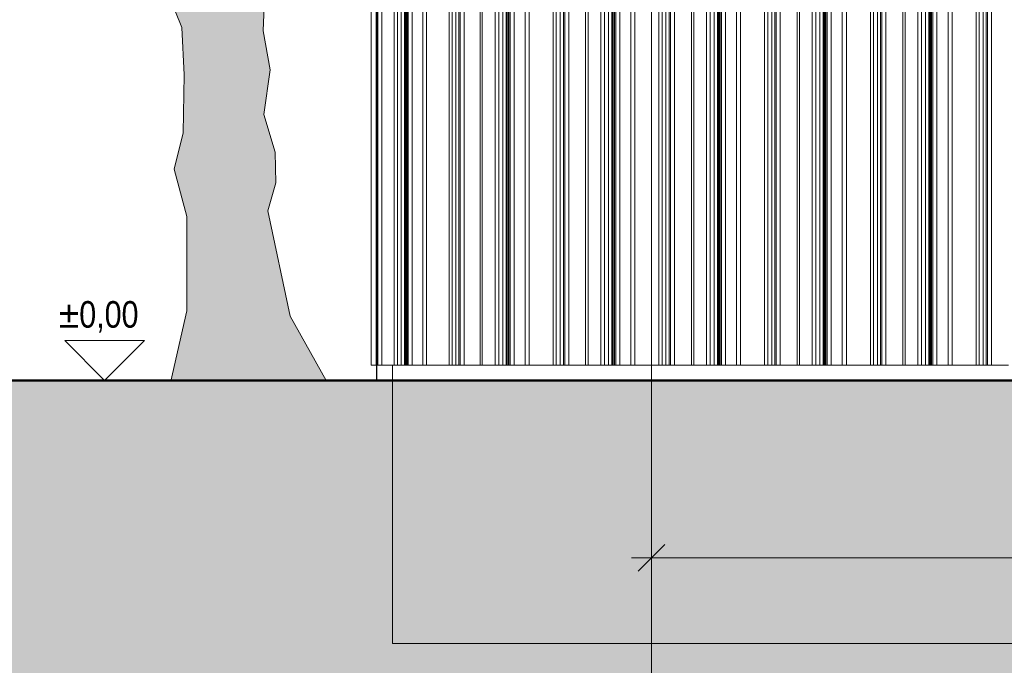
# Model space of a CAD drawing. Header units: metres. Extents: x -58265 to 590738, y -55036 to 35250.
# Tile 13 of 160: x 517483 to 521188, y -51758 to -49328. Entities that reach past the tile are written whole.
import ezdxf

# ---------------------------------------------------------------- set-up
doc = ezdxf.new("R2010")
doc.units = ezdxf.units.M
doc.header["$LTSCALE"] = 0.05
doc.linetypes.add('Strichlinie_ eng', pattern=[46, 30, -16])
for name, color, linetype in [('Ansicht Süd_3_A_1_Fassaden', 7, 'Continuous'), ('Ansicht Süd_3_A_1_Schraffuren', 7, 'Continuous'), ('Ansicht Süd_3_A_1_Wände_Außen', 7, 'Continuous'), ('Ansicht Süd_3_A_2_Staffage_Deko', 7, 'Continuous'), ('Ansicht Süd_3_A_3_Achsen_Raster', 7, 'Continuous'), ('Ansicht Süd_3_A_4_Bemaßung_100', 7, 'Continuous')]:
    doc.layers.add(name, color=color, linetype=linetype)
doc.styles.add('ERSTELLTER_STIL_2', font='txt')

msp = doc.modelspace()

# ---------------------------------------------------------------- hatches: boundary and pattern name
at = {"layer": 'Ansicht Süd_3_A_1_Schraffuren', "linetype": 'Continuous', "lineweight": 18}
h = msp.add_hatch(color=255, dxfattribs=at)
h.paths.add_polyline_path([(516681.2, -48827), (516821.4, -48930), (516767.5, -48820.1), (516843.9, -48802.9), (516884.1, -48672.5), (516883.1, -48800.3), (516968.6, -48826.3), (517091.1, -48778.9), (517085.9, -48696.8), (517134.2, -48785.8), (517114.5, -48952.8), (517158.1, -49018.8), (517307.7, -48986.3), (517359.6, -48927.8), (517372.6, -48828.2), (517414.4, -48794.4), (517469.6, -48947.8), (517468.3, -49113), (517509.7, -49138.5), (517637.5, -49083.9), (517731, -49019.6), (517751.1, -48945.1), (517683.3, -48857), (517495.5, -48840.7), (517521.1, -48773.9), (517735.3, -48773.4), (517635.9, -48641.3), (517577.9, -48543.9), (517575.7, -48512.7), (517736.5, -48622.3), (517771.6, -48515.2), (517820.6, -48500.2), (517858.3, -48693.9), (517901.9, -48753.7), (517995.1, -48733), (518035.7, -48552.7), (518097.9, -48549.5), (518106, -48799.8), (518084.3, -49116.6), (518069, -49298.7), (518093, -49358.2), (518101.5, -49536), (518097.4, -49754.2), (518064.5, -49890.9), (518112.1, -50069.2), (518111.8, -50424.5), (518051.1, -50688.8), (518636.3, -50686.1), (518501.1, -50444.4), (518416, -50047.5), (518446.2, -49941.8), (518444.6, -49826.5), (518401.6, -49685.7), (518424.9, -49517.6), (518399.1, -49370.8), (518417.9, -48841.1), (518415.6, -48721.1), (518438.5, -48720.4), (518466, -48664.3), (518532.1, -48723.9), (518609.2, -48702.9), (518631.2, -48636.3), (518757.8, -48566.1), (518818.4, -48608.2), (518768.9, -48657.3), (518763.4, -48713.4), (518834.9, -48776.5), (518893, -48717.5), (518984.8, -48756.5), (519030.8, -48844.2), (518996, -48948), (519026, -49026.3), (519082.3, -49039.5), (519120.1, -48952.4), (519280.2, -49091.8), (519361.2, -49061.7), (519380.2, -48971.5), (519315.9, -48905.2), (519247, -48876.2), (519256.6, -48766.2), (519319.6, -48732.3), (519364.3, -48807.6), (519343.3, -48833.9), (519413.4, -48956.3), (519487.3, -48901.1), (519534.5, -48803.5), (519520.9, -48982.6), (519573.3, -49173.4), (519587.9, -49182.9), (519597.1, -49105.1), (519656.7, -49152.6), (519752.2, -49150.7), (519797.2, -49026.5), (519861.3, -48968.1), (519966.9, -48925.8), (520038.4, -48870.5), (520014.3, -48967.7), (520014.7, -49088.5), (520092.4, -49168.9), (520175.3, -49212), (520226.8, -49193.9), (520232.1, -49141), (520174.7, -48968.9), (520264.4, -49091.5), (520450.7, -49163.1), (520496.6, -49131.8), (520465.4, -49050.4), (520367.7, -49021.1), (520478.9, -48882.2), (520513.3, -48870.2), (520522.7, -48917.1), (520500.1, -48997.8), (520550.6, -49120), (520665.1, -49190), (520782.7, -49185.2), (520792.8, -49144.8), (520720.1, -49041.1), (520734, -48988.3), (520899.4, -48965.4), (520936.1, -48962.7), (520817.3, -48821), (520795.7, -48755.2), (520820.6, -48708.8), (520899.2, -48695.5), (520867.5, -48659.5), (520867.8, -48612.7), (520941.6, -48563.8), (520968.1, -48311.6), (520913.7, -48373.3), (520769.2, -48377.7), (520738.2, -48280.7), (520740.8, -48276.7), (520703.9, -48277.2), (520663, -48183.1), (520651.3, -48108.2), (520625.3, -47989.4), (520728.7, -47919), (520795.1, -47873), (520844.9, -47770.8), (520758.6, -47853.9), (520687.8, -47825), (520615, -47736.8), (520605.9, -47652.5), (520633.3, -47587.4), (520687.3, -47566.2), (520757.7, -47641.9), (520793.7, -47742.1), (520787.2, -47626.7), (520836.6, -47571.2), (520892.8, -47581.2), (520944.2, -47591.2), (520959.4, -47522.8), (520925.5, -47472.5), (520840.5, -47378), (520849.5, -47326.6), (520934, -47319.9), (521080.7, -47346.7), (521131.1, -47328.3), (521149.9, -47263.3), (521124, -47169.9), (521058, -47115.7), (521006.6, -47108.8), (520934.8, -47217), (520856.2, -47256.6), (520822.4, -47193.8), (520820.6, -47109.6), (520857.6, -47066.5), (520933.1, -47114.2), (520972.6, -47071), (521050.9, -47087.6), (521119.4, -47085.3), (521159, -47029.7), (521087.8, -47053.7), (521054.2, -46975.4), (521054.5, -46928.6), (521096.5, -46883.9), (521123.9, -46814.1), (521060.9, -46729.2), (521152.1, -46649.3), (521172.8, -46509.3), (521098.9, -46561.3), (521010.8, -46560.2), (520951, -46372.5), (521005.5, -46298.3), (521080.8, -46367.8), (521117.5, -46380.8), (521159.5, -46322.1), (521119.2, -46147), (521028.3, -46198.9), (520964, -46279.1), (520897.9, -46278.3), (520859.4, -46187.4), (520862.6, -46090.8), (520992.5, -46076.8), (521066.2, -46037.2), (521089.2, -45909.7), (521016.4, -45827.8), (520999.4, -45839.7), (520963.1, -45749.2), (520858.5, -45663.7), (521008, -45646.9), (520986.4, -45587.4), (520900.9, -45567.6), (520862.5, -45467.4), (520885, -45405.3), (520804.5, -45366.9), (520774.3, -45148.3), (520756.5, -45232.3), (520700.1, -45395.6), (520628.2, -45316.2), (520639.5, -45165.4), (520650.2, -45056.4), (520589.8, -45108.6), (520481, -45091.7), (520311.6, -45139.2), (520335.7, -45199), (520394.1, -45252.7), (520459.7, -45312.8), (520442.2, -45365.5), (520327.4, -45326.7), (520210.9, -45515.4), (520144.9, -45505.2), (520045.4, -45382.4), (520075.7, -45258.1), (520083.7, -45180.3), (520005.7, -45129.5), (519950.1, -45200.5), (519947.7, -45350.1), (520014.7, -45553.5), (519950.4, -45636.9), (519872.3, -45611), (519753.1, -45512.9), (519684.4, -45533.8), (519656.6, -45648.8), (519617.2, -45673.3), (519520.3, -45627.7), (519497.4, -45410.8), (519814.2, -45205), (519928, -45010.9), (520180, -44709), (520201.9, -44764.1), (520215.3, -44938.8), (520258.9, -45004.8), (520343.8, -44784.5), (520357.5, -44909.4), (520357, -44974.8), (520398, -45010.9), (520421.3, -44891.5), (520483, -44829.9), (520547.5, -44874.3), (520577.7, -44933.9), (520578.4, -44834.2), (520546.6, -44766.7), (520825.7, -44837.2), (520711.5, -44717.4), (520685.3, -44620.4), (520597.8, -44544.5), (520576.4, -44460.1), (520710.5, -44527.2), (520730.5, -44482.3), (520662, -44473.6), (520608.7, -44398.1), (520661.7, -44357.6), (520712.1, -44315.3), (520724.9, -44243.7), (520678.2, -44271.2), (520592, -44344.9), (520426.7, -44308.7), (520463.1, -44221.8), (520563.8, -44188.7), (520669.2, -44168.2), (520599.5, -44002.1), (520535.1, -44094.9), (520439.7, -44090.6), (520462.8, -43941.2), (520511.9, -43923.1), (520532.8, -43751.9), (520415.9, -43678.8), (520365.2, -43584.6), (520412, -43544.7), (520602.4, -43621.9), (520606.5, -43727.9), (520662, -43822.1), (520714.2, -43723), (520639.7, -43547.5), (520693.8, -43513.9), (520600.7, -43197.9), (520538.7, -43300), (520440.7, -43314.4), (520436.4, -43233.3), (520534.6, -43194), (520517.9, -43032.5), (520458, -42971.7), (520321, -42954.4), (520275.4, -42835.4), (520500.9, -42800.8), (520564.1, -42709.6), (520548.4, -42676.7), (520384, -42718.3), (520299.4, -42580.1), (520270.6, -42670.1), (520115, -42677.5), (520086.4, -42580.6), (519993.5, -42566.9), (519979.5, -42476.4), (519854.7, -42471.7), (519908.8, -42435), (519806.8, -42321.5), (519772.9, -42280.5), (519727.9, -42401.6), (519625, -42409.6), (519618.3, -42319.2), (519630, -42302), (519625.8, -42300.5), (519588.4, -42075.6), (519533.9, -42156), (519492.8, -42086.9), (519491.7, -41918.6), (519358, -41986.1), (519272.4, -41892.7), (519340.5, -41829.4), (519377.9, -41748.9), (519339.1, -41695.4), (519260, -41803.5), (519169.2, -41827.3), (519137.9, -41752.1), (519158.3, -41652.6), (519259, -41600.9), (519345.1, -41555.2), (519316.2, -41492.5), (519296.6, -41538.6), (519181.7, -41569.4), (519199.9, -41492.5), (519140, -41477.8), (518989.3, -41332.5), (518867.4, -41107.7), (518788.8, -41146.2), (518619.2, -41078.6), (518527.3, -40918.4), (518465.5, -41005), (518397, -40994.8), (518397.8, -40891.9), (518189.3, -40942.3), (518184.4, -40999.9), (518072.1, -40897.2), (518004.8, -40737.4), (517976.8, -40880.5), (517864, -40907.6), (517850.9, -40688.8), (517793.9, -40778.5), (517580.9, -40788.3), (517647.9, -40982.4), (517604.4, -40919.5), (517581.4, -41034.6), (517497.9, -41077.2), (517460, -40905.2), (517407.6, -41032.4), (517240.7, -41089.6), (517225.5, -40994.3), (517150.1, -41097.8), (517047.5, -41059.1), (517041.8, -41012.3), (517035.1, -41080.8), (516986, -41108.2), (516975.4, -41211), (516914.1, -41219.6), (516864.3, -41337.4), (516804.9, -41414.6), (516702.2, -41394.6), (516733.6, -41448), (516610.1, -41596.1), (516571, -41592.5), (516564.1, -41571.3), (516553.7, -41614.1), (516476.8, -41665.2), (516476.8, -41733.9), (516595.2, -41806.6), (516586.8, -41908.7), (516458.7, -41871.7), (516501.9, -41984.4), (516503.4, -42109.1), (516454.4, -42108.5), (516337.7, -41998), (516363.8, -42110.5), (516356, -42169.6), (516314.4, -42169.1), (516304.3, -42212.7), (516355.7, -42210.2), (516366, -42299.1), (516283, -42311.6), (516380.1, -42413.7), (516295.7, -42440.5), (516240.5, -42542.3), (516177.6, -42596.3), (516210.1, -42682.2), (516283, -42736), (516307.2, -42795.6), (516240.5, -42872.7), (516418.3, -42987.1), (516435, -43043.4), (516381, -43064.6), (516483.5, -43162.8), (516363.9, -43382.3), (516345.2, -43263.7), (516283, -43144.3), (516220.6, -43234.1), (516161.8, -43230.2), (516178.4, -43299), (516250.5, -43480.7), (516391.6, -43600.9), (516310.7, -43612.4), (516326.7, -43649.1), (516380.9, -43713), (516329, -43787.1), (516309.8, -43930.2), (516277.6, -43780.3), (516224, -43748.4), (516239.8, -43920.1), (516381, -44030.9), (516344.2, -44039.8), (516302.1, -44101.7), (516402.1, -44149.7), (516602.5, -44195.8), (516584.8, -44273.5), (516506.2, -44306.8), (516420.7, -44277.7), (516395, -44436.4), (516319.9, -44332.6), (516280.8, -44316.5), (516301.9, -44450.8), (516284.3, -44509.8), (516206.2, -44471.4), (516207.9, -44571.2), (516330.4, -44884.4), (516140.8, -44698.2), (516232.4, -44886.3), (516129.8, -44863.2), (516002.1, -44905.3), (516045.6, -44983.8), (516199.6, -45013.7), (516042.3, -45199.4), (516027.6, -45098.9), (515916.2, -44941.6), (515836.9, -45068.5), (515751.5, -45023.8), (515665.9, -45010.2), (515674.7, -45147.5), (515757.4, -45210.9), (515608, -45221.5), (515654, -45296.9), (515607.1, -45343.1), (515552.5, -45439), (515588.2, -45573.5), (515637, -45589.7), (515711.3, -45475.3), (515826.3, -45495.4), (515857.2, -45608), (515722, -45681.1), (515525.7, -45702.4), (515499.8, -45606.7), (515416.4, -45621.2), (515434.3, -45524.8), (515301.6, -45591.8), (515344.8, -45710.8), (515315.2, -45735.3), (515313, -45895.9), (515150.3, -45851.7), (515105.6, -45935.4), (515124.6, -46073.9), (515263.8, -46055.8), (515334, -46156.4), (515233.1, -46220.6), (515278.8, -46327.2), (515388.5, -46394), (515407.6, -46456.6), (515319.6, -46443), (515253.8, -46395.4), (515200.2, -46522.6), (515076.2, -46577.1), (515079.7, -46443.1), (515064.3, -46530.2), (515000.4, -46563.7), (515002.2, -46654.2), (514891.3, -46749.4), (515033.5, -46827.7), (515037, -46904), (514916.9, -46918.1), (514977.1, -47043.5), (514938.9, -47239.4), (515016.2, -47053.3), (515116.9, -47014.1), (515196.7, -47142.9), (515103.4, -47185.3), (515020.2, -47343.8), (515090.2, -47300.5), (515259.9, -47209.1), (515188.3, -47286.1), (515209.7, -47361.2), (515347, -47344.2), (515449.8, -47348.6), (515446.3, -47485.7), (515333, -47515.5), (515349.2, -47694), (515246.7, -47543), (515174.8, -47451.2), (515037.5, -47471.3), (515009.4, -47563.6), (515080.9, -47556), (515028.7, -47661.3), (515074.1, -47714.6), (515094.8, -47665.3), (515175.2, -47719.3), (515189, -47831.7), (515103.2, -47852.4), (515057, -47808.2), (514970.7, -47888.2), (514979.4, -48025.5), (515026, -48022.9), (515079.8, -48032.9), (515117.8, -48176.8), (515210.6, -48209.1), (515278.9, -48244.3), (515227.2, -48274.8), (515329.3, -48369.6), (515402.6, -48395.4), (515419.3, -48451.7), (515370.2, -48466.7), (515277.5, -48425), (515146.5, -48273.8), (515169.9, -48408.1), (515110.8, -48454.1), (515072.2, -48375.7), (515090.4, -48248.2), (515017.9, -48119.4), (514992.4, -48250.1), (514923.1, -48421.9), (514960.9, -48456.2), (514976.6, -48399.5), (515036.4, -48428.8), (514997.9, -48496.4), (514965.1, -48617.6), (515025.6, -48744.6), (515047.2, -48669.1), (515099.4, -48662.9), (515171.1, -48573.3), (515113.8, -48700.4), (515132.9, -48769.3), (515225.6, -48810.9), (515183.6, -48863.4), (515059.1, -48808.9), (515043, -48992.6), (515090.3, -49115.4), (515176.9, -49094), (515221.9, -48979.2), (515266.6, -48892.5), (515330, -48930.7), (515334.2, -49011.8), (515270.2, -49060.9), (515316.4, -49102), (515330.6, -49161.4), (515305.4, -49267), (515361, -49328.2), (515418, -49262.2), (515412.1, -49075.1), (515486.8, -49235), (515564.9, -49225.3), (515688.9, -49190.9), (515769.8, -49259.6), (515769.8, -49142.9), (515708.2, -49088.1), (515597.2, -49129.1), (515529.6, -49079.7), (515587.4, -49039.9), (515521, -48923.7), (515526.2, -48880.1), (515609.3, -48899.8), (515670.6, -48876.9), (515692.3, -48928.9), (515900.2, -48953.3), (515890.8, -48906.4), (515845.8, -48871.6), (515721.3, -48820.1), (515767, -48761.5), (515916.1, -48800.8), (515977, -48832.7), (516021.5, -48786.5), (516031.7, -48727.4), (516100.9, -48641), (516167.1, -48629.3), (516179, -48676.2), (516129.1, -48790.9), (516196, -48855.7), (516237.1, -48764.2), (516288.9, -48711.9), (516355.6, -48786), (516399.5, -48975.1), (516455.6, -48996.1), (516486.5, -48957.5), (516539.8, -48874), (516630.7, -48837.7), (516557.8, -48768.2), (516519.4, -48669.1), (516579, -48707.7), (516589.4, -48787.3)])
h.paths.add_polyline_path([(516924.3, -45658.6), (516936.7, -45471.7), (516943, -45466), (517132, -45687.7), (517334.3, -45834.9), (517503.6, -45903.2), (517557.2, -46013.6), (517695.2, -46266.1), (517661, -46325.5), (517408.8, -46328.6), (517441.6, -46129.2), (517329.9, -46078.2), (517265.4, -46192.8), (517107.2, -46208.1), (517085.2, -46258.9), (517001.4, -46139.6), (516907.7, -46219.5), (516977.5, -46376.2), (516843.7, -46271.7), (516837.1, -46328.7), (516762.9, -46270.7), (516620.1, -46374.9), (516602.2, -46159.6), (516516.8, -46124.3), (516438.3, -46145.1), (516343.3, -46081.6), (516368.7, -46272.1), (516132.9, -46234.4), (516174.2, -46101.3), (516018.6, -45956), (515981.5, -46002.3), (515951.2, -45813.8), (516070.9, -45871.7), (516098, -45816.7), (516076.5, -45754.1), (516210.9, -45783.8), (516227.1, -45587.6), (516257.7, -45740.8), (516264.3, -45843.7), (516399.1, -45817.3), (516538.9, -45783.2), (516524.9, -45697.3), (516444.3, -45668.3), (516436.3, -45596.5), (516555.4, -45554.3), (516572.5, -45509.8), (516660.2, -45610.2), (516830.5, -45588.9), (516885.1, -45658.1)], flags=0)
h.paths.add_polyline_path([(517602.8, -45935.1), (517594.6, -45723), (517606.9, -45542.2), (517686.1, -45553.7), (517723, -45670.9), (517758.8, -45693.9), (517815.5, -45644.7), (517826.3, -45510.8), (517863.1, -45501.9), (517931.1, -45577.6), (517925.7, -45646.1), (517885.7, -45754.7), (517941.4, -45827.1), (518031.9, -45837.6), (518116.3, -45695.2), (518134.9, -45820.1), (518209.9, -45942.6), (518176.5, -45992.6), (518056.8, -45934.7), (518020.8, -46018.2), (518063.2, -46062.3), (518009.9, -46155.2), (518016.7, -46230.1), (518072.5, -46293.2), (518159.8, -46308.5), (518138.1, -46368.8), (517949.5, -46345.4), (517718.7, -46136.1)], flags=0)
h.paths.add_polyline_path([(517447.6, -45412.6), (517555.8, -45529.2), (517515.6, -45812.5), (517391, -45767.3), (517197.3, -45657.3), (517142.5, -45608.3), (517343.2, -45626.4), (517359.1, -45556.3), (517209.8, -45456.4), (517345.2, -45364.6), (517419.3, -45278.2)], flags=0)
h.paths.add_polyline_path([(519733.4, -45200.9), (519488.9, -45330.3), (519485.4, -45297.6), (519421.1, -45390.3), (519342.7, -45389.3), (519306.6, -45314.1), (519286, -45441.6), (519227.8, -45517.8), (519220.4, -45372.2), (519165.6, -45324.7), (519399.1, -45062.7), (519581.9, -44849.9), (519756.1, -44506), (519797.5, -44506.5), (519863.6, -44501.1), (519868, -44572.9), (519809.1, -44590.9), (519717.8, -44683.2), (519717.4, -44736.2), (519812.9, -44833.9), (519787.1, -44740.2), (519840.1, -44694.1), (519896, -44752.5), (519987.3, -44863.7), (519869.3, -45040.5)], flags=0)
h.paths.add_polyline_path([(518967.6, -45088.6), (519076.9, -44937.2), (519214.6, -44857.8), (519362.1, -44699.5), (519436.7, -44609), (519584.9, -44456), (519601.9, -44476.1), (519640.2, -44553), (519698.3, -44515.2), (519611.5, -44699.5), (519525.1, -44864.4), (519400.4, -44992.6), (519134.3, -45297.6), (519129.2, -45293.2), (519089.9, -45155.5), (519055.2, -45426.2), (518997.6, -45328.5)], flags=0)
h.paths.add_polyline_path([(519081.3, -44832.8), (518797.7, -45136.1), (518782.4, -45025.5), (518724.5, -44911), (518676, -44848), (518715.5, -44811.1), (518822.9, -44859.2), (518859.9, -44816), (518834.7, -44754.9), (518723.8, -44689.6), (518648.7, -44579.6), (518649, -44539.1), (518767.7, -44387.8), (518832.9, -44504), (518868.1, -44705.6), (518890.4, -44673), (518910.4, -44610.9), (519012.9, -44662), (519066.6, -44681.4), (519124.8, -44598), (519028.5, -44540.7), (518911.3, -44461.4), (518924.7, -44352.3), (518956.9, -44296.6), (519044.7, -44341.4), (519063.5, -44447.6), (519111.6, -44554.2), (519172.3, -44521.3), (519162.4, -44635.8)], flags=0)
h.paths.add_polyline_path([(518793.6, -43828.8), (518832.8, -43676.7), (518675, -43563.5), (518685.4, -43492.9), (518862.9, -43289.7), (518948.5, -43136.6), (518965.7, -43132.9), (519040.4, -43148), (519133.9, -43053.1), (519077.2, -43195), (519150.8, -43195.2), (519211.9, -43063), (519274.3, -42957.6), (519259.8, -43039.1), (519298.6, -43139.3), (519293.1, -43057.6), (519324.9, -42922.9), (519412.1, -42899.3), (519429.6, -43028.9), (519370, -43133.1), (519342.3, -43202.8), (519413.7, -43233.7), (519450.2, -43268.4), (519397.1, -43345.8), (519408.5, -43423.1), (519309.8, -43481.1), (519297.8, -43580.9), (519172, -43621.9), (519121.4, -43695.6), (519073.6, -43763.3), (518993.4, -43703.2), (518933.7, -43763.6), (518937.7, -43870.2), (518883.2, -43808.7)], flags=0)
h.paths.add_polyline_path([(518492.7, -43612.6), (518448.4, -43524.4), (518353.2, -43606.7), (518351.5, -43728.4), (518224.2, -43701.7), (518307.6, -43587.1), (518287.4, -43507.2), (518123.4, -43409.9), (518250, -43382.1), (518330.6, -43344.3), (518357, -43216.5), (518300, -43136.5), (518367.4, -43161.1), (518422.5, -43094.1), (518534.2, -42797.7), (518536.3, -42985.3), (518582.7, -43036.2), (518722.1, -42922.1), (518701.6, -43015.4), (518695.6, -43080.4), (518646.5, -43263.6), (518587.7, -43489.7), (518558.8, -43571.5), (518562.2, -43699.5), (518523.3, -43727.8), (518426.9, -43788.1)], flags=0)
h.paths.add_polyline_path([(519040.9, -42923.1), (518956.4, -43022), (518861.3, -43216.8), (518662.5, -43468.1), (518625.3, -43521.1), (518646, -43445.8), (518773.8, -42998.4), (518808.4, -42990.3), (518915.5, -42962.2), (518952.9, -42859.2)], flags=0)
h.paths.add_polyline_path([(519301.4, -44394.4), (519314.2, -44319.8), (519377.8, -44323.7), (519419.6, -44418.6), (519414, -44364.4), (519477.7, -44387.3), (519495.1, -44350.1), (519555.6, -44421.5), (519434.7, -44567.5), (519408.8, -44585.9), (519361.9, -44482.5)], flags=0)
h.paths.add_polyline_path([(519202.8, -44798.4), (519260.9, -44500.4), (519316, -44556.7), (519345.8, -44659.9), (519323.6, -44684.6), (519281.8, -44715.3)], flags=0)
h.paths.add_polyline_path([(521020.8, -45893.3), (520992.6, -45987.9), (520944.4, -45954.7), (520959.8, -45867.6), (520996, -45842.1), (521001.7, -45845.6)], flags=0)
msp.add_hatch(color=9, dxfattribs=at).paths.add_polyline_path([(514049.5, -50686.1), (514049.5, -51551.1), (522644.4, -52952.6), (535804.2, -51713.8), (549514.4, -53082.8), (561141.9, -51988), (569574.8, -52564.9), (581633.5, -51759.6), (586181.4, -52952.6), (590713.8, -51299.2), (590713.8, -50686.1)])

# ---------------------------------------------------------------- linework, layer by layer
at = {"layer": 'Ansicht Süd_3_A_1_Fassaden', "color": 7, "linetype": 'Continuous', "lineweight": 25}
msp.add_line((518825.9, -39106), (518825.9, -50686.1), dxfattribs=at)
at = {"layer": 'Ansicht Süd_3_A_1_Fassaden', "color": 253, "linetype": 'Continuous', "lineweight": 18}
for p, q in [((518805.9, -50248.9), (518805.9, -48648.9)), ((518823.9, -50248.9), (518823.9, -48648.9)), ((518826.9, -50248.9), (518826.9, -48648.9)), ((518830.9, -50248.9), (518830.9, -48648.9)), ((518845.9, -50248.9), (518845.9, -48648.9)), ((518891.6, -50248.9), (518891.6, -48648.9)), ((518904.9, -50248.9), (518904.9, -48648.9)), ((518918.7, -50248.9), (518918.7, -48648.9)), ((518930.6, -50248.9), (518930.6, -48648.9)), ((518933.5, -50248.9), (518933.5, -48648.9)), ((518935.2, -50248.9), (518935.2, -48648.9)), ((518938.9, -50248.9), (518938.9, -48648.9)), ((518940.6, -50248.9), (518940.6, -48648.9)), ((518944.9, -50248.9), (518944.9, -48648.9)), ((518959.4, -50248.9), (518959.4, -48648.9)), ((518999.3, -50248.9), (518999.3, -48648.9)), ((519013.7, -50248.9), (519013.7, -48648.9)), ((519099.4, -50248.9), (519099.4, -48648.9)), ((519110.4, -50248.9), (519110.4, -48648.9)), ((519124.7, -50248.9), (519124.7, -48648.9)), ((519135.7, -50248.9), (519135.7, -48648.9)), ((519140.7, -50248.9), (519140.7, -48648.9)), ((519155.1, -50248.9), (519155.1, -48648.9)), ((519215.3, -50248.9), (519215.3, -48648.9)), ((519223.7, -50248.9), (519223.7, -48648.9)), ((519271.8, -50248.9), (519271.8, -48648.9)), ((519285.9, -50248.9), (519285.9, -48648.9)), ((519300.4, -50248.9), (519300.4, -48648.9)), ((519313, -50248.9), (519313, -48648.9)), ((519316, -50248.9), (519316, -48648.9)), ((519317.8, -50248.9), (519317.8, -48648.9)), ((519321.7, -50248.9), (519321.7, -48648.9)), ((519323.4, -50248.9), (519323.4, -48648.9)), ((519328, -50248.9), (519328, -48648.9)), ((519343.2, -50248.9), (519343.2, -48648.9)), ((519385.2, -50248.9), (519385.2, -48648.9)), ((519400.4, -50248.9), (519400.4, -48648.9)), ((519490.7, -50248.9), (519490.7, -48648.9)), ((519502.3, -50248.9), (519502.3, -48648.9)), ((519517.3, -50248.9), (519517.3, -48648.9)), ((519528.9, -50248.9), (519528.9, -48648.9)), ((519534.2, -50248.9), (519534.2, -48648.9)), ((519549.3, -50248.9), (519549.3, -48648.9)), ((519612.7, -50248.9), (519612.7, -48648.9)), ((519621.6, -50248.9), (519621.6, -48648.9)), ((519669.7, -50248.9), (519669.7, -48648.9)), ((519683.7, -50248.9), (519683.7, -48648.9)), ((519698.3, -50248.9), (519698.3, -48648.9)), ((519710.8, -50248.9), (519710.8, -48648.9)), ((519713.8, -50248.9), (519713.8, -48648.9)), ((519715.6, -50248.9), (519715.6, -48648.9)), ((519719.5, -50248.9), (519719.5, -48648.9)), ((519721.3, -50248.9), (519721.3, -48648.9)), ((519725.8, -50248.9), (519725.8, -48648.9)), ((519741, -50248.9), (519741, -48648.9)), ((519783, -50248.9), (519783, -48648.9)), ((519798.3, -50248.9), (519798.3, -48648.9)), ((519888.5, -50248.9), (519888.5, -48648.9)), ((519900.1, -50248.9), (519900.1, -48648.9)), ((519915.1, -50248.9), (519915.1, -48648.9)), ((519926.8, -50248.9), (519926.8, -48648.9)), ((519932, -50248.9), (519932, -48648.9)), ((519947.1, -50248.9), (519947.1, -48648.9)), ((520010.5, -50248.9), (520010.5, -48648.9)), ((520019.4, -50248.9), (520019.4, -48648.9)), ((520067.5, -50248.9), (520067.5, -48648.9)), ((520081.5, -50248.9), (520081.5, -48648.9)), ((520096.1, -50248.9), (520096.1, -48648.9)), ((520108.6, -50248.9), (520108.6, -48648.9)), ((520111.7, -50248.9), (520111.7, -48648.9)), ((520113.4, -50248.9), (520113.4, -48648.9)), ((520117.4, -50248.9), (520117.4, -48648.9)), ((520119.1, -50248.9), (520119.1, -48648.9)), ((520123.6, -50248.9), (520123.6, -48648.9)), ((520138.9, -50248.9), (520138.9, -48648.9)), ((520180.9, -50248.9), (520180.9, -48648.9)), ((520196.1, -50248.9), (520196.1, -48648.9)), ((520286.3, -50248.9), (520286.3, -48648.9)), ((520297.9, -50248.9), (520297.9, -48648.9)), ((520313, -50248.9), (520313, -48648.9)), ((520324.6, -50248.9), (520324.6, -48648.9)), ((520329.9, -50248.9), (520329.9, -48648.9)), ((520344.9, -50248.9), (520344.9, -48648.9)), ((520408.4, -50248.9), (520408.4, -48648.9)), ((520417.2, -50248.9), (520417.2, -48648.9)), ((520465.3, -50248.9), (520465.3, -48648.9)), ((520479.4, -50248.9), (520479.4, -48648.9)), ((520493.9, -50248.9), (520493.9, -48648.9)), ((520506.5, -50248.9), (520506.5, -48648.9)), ((520509.5, -50248.9), (520509.5, -48648.9)), ((520511.3, -50248.9), (520511.3, -48648.9)), ((520515.2, -50248.9), (520515.2, -48648.9)), ((520516.9, -50248.9), (520516.9, -48648.9)), ((520521.5, -50248.9), (520521.5, -48648.9)), ((520536.7, -50248.9), (520536.7, -48648.9)), ((520578.7, -50248.9), (520578.7, -48648.9)), ((520594, -50248.9), (520594, -48648.9)), ((520684.2, -50248.9), (520684.2, -48648.9)), ((520695.8, -50248.9), (520695.8, -48648.9)), ((520710.8, -50248.9), (520710.8, -48648.9)), ((520722.4, -50248.9), (520722.4, -48648.9)), ((520727.7, -50248.9), (520727.7, -48648.9)), ((520742.8, -50248.9), (520742.8, -48648.9)), ((520806.2, -50248.9), (520806.2, -48648.9)), ((520815.1, -50248.9), (520815.1, -48648.9)), ((520863.2, -50248.9), (520863.2, -48648.9)), ((520877.2, -50248.9), (520877.2, -48648.9)), ((520891.8, -50248.9), (520891.8, -48648.9)), ((520904.3, -50248.9), (520904.3, -48648.9)), ((520907.3, -50248.9), (520907.3, -48648.9)), ((520909.1, -50248.9), (520909.1, -48648.9)), ((520913, -50248.9), (520913, -48648.9)), ((520914.8, -50248.9), (520914.8, -48648.9)), ((520919.3, -50248.9), (520919.3, -48648.9)), ((520934.5, -50248.9), (520934.5, -48648.9)), ((520976.5, -50248.9), (520976.5, -48648.9)), ((520991.8, -50248.9), (520991.8, -48648.9)), ((521082, -50248.9), (521082, -48648.9)), ((521093.6, -50248.9), (521093.6, -48648.9)), ((521108.6, -50248.9), (521108.6, -48648.9)), ((521120.3, -50248.9), (521120.3, -48648.9)), ((521125.5, -50248.9), (521125.5, -48648.9)), ((521140.6, -50248.9), (521140.6, -48648.9)), ((518805.9, -50628.9), (518805.9, -50248.9)), ((518823.9, -50628.9), (518823.9, -50248.9)), ((518823.9, -50248.9), (518826.9, -50248.9)), ((518826.9, -50628.9), (518826.9, -50248.9)), ((518830.9, -50628.9), (518830.9, -50248.9)), ((518845.9, -50628.9), (518845.9, -50248.9)), ((518891.6, -50628.9), (518891.6, -50248.9)), ((518904.9, -50628.9), (518904.9, -50248.9)), ((518918.7, -50628.9), (518918.7, -50248.9)), ((518930.6, -50628.9), (518930.6, -50248.9)), ((518930.6, -50248.9), (518933.5, -50248.9)), ((518933.5, -50628.9), (518933.5, -50248.9)), ((518935.2, -50628.9), (518935.2, -50248.9)), ((518938.9, -50628.9), (518938.9, -50248.9)), ((518940.6, -50628.9), (518940.6, -50248.9)), ((518944.9, -50628.9), (518944.9, -50248.9)), ((518959.4, -50628.9), (518959.4, -50248.9)), ((518999.3, -50628.9), (518999.3, -50248.9)), ((519013.7, -50628.9), (519013.7, -50248.9)), ((519099.4, -50628.9), (519099.4, -50248.9)), ((519110.4, -50628.9), (519110.4, -50248.9)), ((519124.7, -50628.9), (519124.7, -50248.9)), ((519135.7, -50628.9), (519135.7, -50248.9)), ((519140.7, -50628.9), (519140.7, -50248.9)), ((519155.1, -50628.9), (519155.1, -50248.9)), ((519215.3, -50628.9), (519215.3, -50248.9)), ((519223.7, -50628.9), (519223.7, -50248.9)), ((519271.8, -50628.9), (519271.8, -50248.9)), ((519285.9, -50628.9), (519285.9, -50248.9)), ((519300.4, -50628.9), (519300.4, -50248.9)), ((519313, -50628.9), (519313, -50248.9)), ((519313, -50248.9), (519316, -50248.9)), ((519316, -50628.9), (519316, -50248.9)), ((519317.8, -50628.9), (519317.8, -50248.9)), ((519321.7, -50628.9), (519321.7, -50248.9)), ((519323.4, -50628.9), (519323.4, -50248.9)), ((519328, -50628.9), (519328, -50248.9)), ((519343.2, -50628.9), (519343.2, -50248.9)), ((519385.2, -50628.9), (519385.2, -50248.9)), ((519400.4, -50628.9), (519400.4, -50248.9)), ((519490.7, -50628.9), (519490.7, -50248.9)), ((519502.3, -50628.9), (519502.3, -50248.9)), ((519517.3, -50628.9), (519517.3, -50248.9)), ((519528.9, -50628.9), (519528.9, -50248.9)), ((519534.2, -50628.9), (519534.2, -50248.9)), ((519549.3, -50628.9), (519549.3, -50248.9)), ((519612.7, -50628.9), (519612.7, -50248.9)), ((519621.6, -50628.9), (519621.6, -50248.9)), ((519669.7, -50628.9), (519669.7, -50248.9)), ((519683.7, -50628.9), (519683.7, -50248.9)), ((519698.3, -50628.9), (519698.3, -50248.9)), ((519710.8, -50628.9), (519710.8, -50248.9)), ((519710.8, -50248.9), (519713.8, -50248.9)), ((519713.8, -50628.9), (519713.8, -50248.9)), ((519715.6, -50628.9), (519715.6, -50248.9)), ((519719.5, -50628.9), (519719.5, -50248.9)), ((519721.3, -50628.9), (519721.3, -50248.9)), ((519725.8, -50628.9), (519725.8, -50248.9)), ((519741, -50628.9), (519741, -50248.9)), ((519783, -50628.9), (519783, -50248.9)), ((519798.3, -50628.9), (519798.3, -50248.9)), ((519888.5, -50628.9), (519888.5, -50248.9)), ((519900.1, -50628.9), (519900.1, -50248.9)), ((519915.1, -50628.9), (519915.1, -50248.9)), ((519926.8, -50628.9), (519926.8, -50248.9)), ((519932, -50628.9), (519932, -50248.9)), ((519947.1, -50628.9), (519947.1, -50248.9)), ((520010.5, -50628.9), (520010.5, -50248.9)), ((520019.4, -50628.9), (520019.4, -50248.9)), ((520067.5, -50628.9), (520067.5, -50248.9)), ((520081.5, -50628.9), (520081.5, -50248.9)), ((520096.1, -50628.9), (520096.1, -50248.9)), ((520108.6, -50628.9), (520108.6, -50248.9)), ((520108.6, -50248.9), (520111.7, -50248.9)), ((520111.7, -50628.9), (520111.7, -50248.9)), ((520113.4, -50628.9), (520113.4, -50248.9)), ((520117.4, -50628.9), (520117.4, -50248.9)), ((520119.1, -50628.9), (520119.1, -50248.9)), ((520123.6, -50628.9), (520123.6, -50248.9)), ((520138.9, -50628.9), (520138.9, -50248.9)), ((520180.9, -50628.9), (520180.9, -50248.9)), ((520196.1, -50628.9), (520196.1, -50248.9)), ((520286.3, -50628.9), (520286.3, -50248.9)), ((520297.9, -50628.9), (520297.9, -50248.9)), ((520313, -50628.9), (520313, -50248.9)), ((520324.6, -50628.9), (520324.6, -50248.9)), ((520329.9, -50628.9), (520329.9, -50248.9)), ((520344.9, -50628.9), (520344.9, -50248.9)), ((520408.4, -50628.9), (520408.4, -50248.9)), ((520417.2, -50628.9), (520417.2, -50248.9)), ((520465.3, -50628.9), (520465.3, -50248.9)), ((520479.4, -50628.9), (520479.4, -50248.9)), ((520493.9, -50628.9), (520493.9, -50248.9)), ((520506.5, -50628.9), (520506.5, -50248.9)), ((520506.5, -50248.9), (520509.5, -50248.9)), ((520509.5, -50628.9), (520509.5, -50248.9)), ((520511.3, -50628.9), (520511.3, -50248.9)), ((520515.2, -50628.9), (520515.2, -50248.9)), ((520516.9, -50628.9), (520516.9, -50248.9)), ((520521.5, -50628.9), (520521.5, -50248.9)), ((520536.7, -50628.9), (520536.7, -50248.9)), ((520578.7, -50628.9), (520578.7, -50248.9)), ((520594, -50628.9), (520594, -50248.9)), ((520684.2, -50628.9), (520684.2, -50248.9)), ((520695.8, -50628.9), (520695.8, -50248.9)), ((520710.8, -50628.9), (520710.8, -50248.9)), ((520722.4, -50628.9), (520722.4, -50248.9)), ((520727.7, -50628.9), (520727.7, -50248.9)), ((520742.8, -50628.9), (520742.8, -50248.9)), ((520806.2, -50628.9), (520806.2, -50248.9)), ((520815.1, -50628.9), (520815.1, -50248.9)), ((520863.2, -50628.9), (520863.2, -50248.9)), ((520877.2, -50628.9), (520877.2, -50248.9)), ((520891.8, -50628.9), (520891.8, -50248.9)), ((520904.3, -50628.9), (520904.3, -50248.9)), ((520904.3, -50248.9), (520907.3, -50248.9)), ((520907.3, -50628.9), (520907.3, -50248.9)), ((520909.1, -50628.9), (520909.1, -50248.9)), ((520913, -50628.9), (520913, -50248.9)), ((520914.8, -50628.9), (520914.8, -50248.9)), ((520919.3, -50628.9), (520919.3, -50248.9)), ((520934.5, -50628.9), (520934.5, -50248.9)), ((520976.5, -50628.9), (520976.5, -50248.9)), ((520991.8, -50628.9), (520991.8, -50248.9)), ((521082, -50628.9), (521082, -50248.9)), ((521093.6, -50628.9), (521093.6, -50248.9)), ((521108.6, -50628.9), (521108.6, -50248.9)), ((521120.3, -50628.9), (521120.3, -50248.9)), ((521125.5, -50628.9), (521125.5, -50248.9)), ((521140.6, -50628.9), (521140.6, -50248.9)), ((518805.9, -50628.9), (518823.9, -50628.9)), ((518823.9, -50628.9), (518826.9, -50628.9)), ((518826.9, -50628.9), (518830.9, -50628.9)), ((518830.9, -50628.9), (518845.9, -50628.9)), ((518845.9, -50628.9), (518891.6, -50628.9)), ((518891.6, -50628.9), (518904.9, -50628.9)), ((518904.9, -50628.9), (518918.7, -50628.9)), ((518918.7, -50628.9), (518930.6, -50628.9)), ((518930.6, -50628.9), (518933.5, -50628.9)), ((518933.5, -50628.9), (518935.2, -50628.9)), ((518935.2, -50628.9), (518938.9, -50628.9)), ((518938.9, -50628.9), (518940.6, -50628.9)), ((518940.6, -50628.9), (518944.9, -50628.9)), ((518944.9, -50628.9), (518959.4, -50628.9)), ((518959.4, -50628.9), (518999.3, -50628.9)), ((518999.3, -50628.9), (519013.7, -50628.9)), ((519013.7, -50628.9), (519099.4, -50628.9)), ((519099.4, -50628.9), (519110.4, -50628.9)), ((519110.4, -50628.9), (519124.7, -50628.9)), ((519124.7, -50628.9), (519135.7, -50628.9)), ((519135.7, -50628.9), (519140.7, -50628.9)), ((519140.7, -50628.9), (519155.1, -50628.9)), ((519155.1, -50628.9), (519215.3, -50628.9)), ((519215.3, -50628.9), (519223.7, -50628.9)), ((519223.7, -50628.9), (519271.8, -50628.9)), ((519271.8, -50628.9), (519285.9, -50628.9)), ((519285.9, -50628.9), (519300.4, -50628.9)), ((519300.4, -50628.9), (519313, -50628.9)), ((519313, -50628.9), (519316, -50628.9)), ((519316, -50628.9), (519317.8, -50628.9)), ((519317.8, -50628.9), (519321.7, -50628.9)), ((519321.7, -50628.9), (519323.4, -50628.9)), ((519323.4, -50628.9), (519328, -50628.9)), ((519328, -50628.9), (519343.2, -50628.9)), ((519343.2, -50628.9), (519385.2, -50628.9)), ((519385.2, -50628.9), (519400.4, -50628.9)), ((519400.4, -50628.9), (519490.7, -50628.9)), ((519490.7, -50628.9), (519502.3, -50628.9)), ((519502.3, -50628.9), (519517.3, -50628.9)), ((519517.3, -50628.9), (519528.9, -50628.9)), ((519528.9, -50628.9), (519534.2, -50628.9)), ((519534.2, -50628.9), (519549.3, -50628.9)), ((519549.3, -50628.9), (519612.7, -50628.9)), ((519612.7, -50628.9), (519621.6, -50628.9)), ((519621.6, -50628.9), (519669.7, -50628.9)), ((519669.7, -50628.9), (519683.7, -50628.9)), ((519683.7, -50628.9), (519698.3, -50628.9)), ((519698.3, -50628.9), (519710.8, -50628.9)), ((519710.8, -50628.9), (519713.8, -50628.9)), ((519713.8, -50628.9), (519715.6, -50628.9)), ((519715.6, -50628.9), (519719.5, -50628.9)), ((519719.5, -50628.9), (519721.3, -50628.9)), ((519721.3, -50628.9), (519725.8, -50628.9)), ((519725.8, -50628.9), (519741, -50628.9)), ((519741, -50628.9), (519783, -50628.9)), ((519783, -50628.9), (519798.3, -50628.9)), ((519798.3, -50628.9), (519888.5, -50628.9)), ((519888.5, -50628.9), (519900.1, -50628.9)), ((519900.1, -50628.9), (519915.1, -50628.9)), ((519915.1, -50628.9), (519926.8, -50628.9)), ((519926.8, -50628.9), (519932, -50628.9)), ((519932, -50628.9), (519947.1, -50628.9)), ((519947.1, -50628.9), (520010.5, -50628.9)), ((520010.5, -50628.9), (520019.4, -50628.9)), ((520019.4, -50628.9), (520067.5, -50628.9)), ((520067.5, -50628.9), (520081.5, -50628.9)), ((520081.5, -50628.9), (520096.1, -50628.9)), ((520096.1, -50628.9), (520108.6, -50628.9)), ((520108.6, -50628.9), (520111.7, -50628.9)), ((520111.7, -50628.9), (520113.4, -50628.9)), ((520113.4, -50628.9), (520117.4, -50628.9)), ((520117.4, -50628.9), (520119.1, -50628.9)), ((520119.1, -50628.9), (520123.6, -50628.9)), ((520123.6, -50628.9), (520138.9, -50628.9)), ((520138.9, -50628.9), (520180.9, -50628.9)), ((520180.9, -50628.9), (520196.1, -50628.9)), ((520196.1, -50628.9), (520286.3, -50628.9)), ((520286.3, -50628.9), (520297.9, -50628.9)), ((520297.9, -50628.9), (520313, -50628.9)), ((520313, -50628.9), (520324.6, -50628.9)), ((520324.6, -50628.9), (520329.9, -50628.9)), ((520329.9, -50628.9), (520344.9, -50628.9)), ((520344.9, -50628.9), (520408.4, -50628.9)), ((520408.4, -50628.9), (520417.2, -50628.9)), ((520417.2, -50628.9), (520465.3, -50628.9)), ((520465.3, -50628.9), (520479.4, -50628.9)), ((520479.4, -50628.9), (520493.9, -50628.9)), ((520493.9, -50628.9), (520506.5, -50628.9)), ((520506.5, -50628.9), (520509.5, -50628.9)), ((520509.5, -50628.9), (520511.3, -50628.9)), ((520511.3, -50628.9), (520515.2, -50628.9)), ((520515.2, -50628.9), (520516.9, -50628.9)), ((520516.9, -50628.9), (520521.5, -50628.9)), ((520521.5, -50628.9), (520536.7, -50628.9)), ((520536.7, -50628.9), (520578.7, -50628.9)), ((520578.7, -50628.9), (520594, -50628.9)), ((520594, -50628.9), (520684.2, -50628.9)), ((520684.2, -50628.9), (520695.8, -50628.9)), ((520695.8, -50628.9), (520710.8, -50628.9)), ((520710.8, -50628.9), (520722.4, -50628.9)), ((520722.4, -50628.9), (520727.7, -50628.9)), ((520727.7, -50628.9), (520742.8, -50628.9)), ((520742.8, -50628.9), (520806.2, -50628.9)), ((520806.2, -50628.9), (520815.1, -50628.9)), ((520815.1, -50628.9), (520863.2, -50628.9)), ((520863.2, -50628.9), (520877.2, -50628.9)), ((520877.2, -50628.9), (520891.8, -50628.9)), ((520891.8, -50628.9), (520904.3, -50628.9)), ((520904.3, -50628.9), (520907.3, -50628.9)), ((520907.3, -50628.9), (520909.1, -50628.9)), ((520909.1, -50628.9), (520913, -50628.9)), ((520913, -50628.9), (520914.8, -50628.9)), ((520914.8, -50628.9), (520919.3, -50628.9)), ((520919.3, -50628.9), (520934.5, -50628.9)), ((520934.5, -50628.9), (520976.5, -50628.9)), ((520976.5, -50628.9), (520991.8, -50628.9)), ((520991.8, -50628.9), (521082, -50628.9)), ((521082, -50628.9), (521093.6, -50628.9)), ((521093.6, -50628.9), (521108.6, -50628.9)), ((521108.6, -50628.9), (521120.3, -50628.9)), ((521120.3, -50628.9), (521125.5, -50628.9)), ((521125.5, -50628.9), (521140.6, -50628.9)), ((521140.6, -50628.9), (521204, -50628.9))]:
    msp.add_line(p, q, dxfattribs=at)
at = {"layer": 'Ansicht Süd_3_A_1_Fassaden', "color": 7, "linetype": 'Continuous', "lineweight": 50}
msp.add_line((590713.8, -50686.1), (514049.5, -50686.1), dxfattribs=at)
at = {"layer": 'Ansicht Süd_3_A_1_Wände_Außen', "color": 253, "linetype": 'Continuous', "lineweight": 18}
for p, q in [((518885.9, -50628.9), (518885.9, -51676.1)), ((518885.9, -51676.1), (542735.9, -51676.1))]:
    msp.add_line(p, q, dxfattribs=at)
at = {"layer": 'Ansicht Süd_3_A_2_Staffage_Deko', "color": 9, "linetype": 'Continuous', "lineweight": 18}
for p, q in [((518399.1, -49370.8), (518417.9, -48841.1)), ((518093, -49358.2), (518069, -49298.7)), ((518101.5, -49536), (518093, -49358.2)), ((518424.9, -49517.6), (518399.1, -49370.8)), ((518097.4, -49754.2), (518101.5, -49536)), ((518401.6, -49685.7), (518424.9, -49517.6)), ((518444.6, -49826.5), (518401.6, -49685.7)), ((518064.5, -49890.9), (518097.4, -49754.2)), ((518446.2, -49941.8), (518444.6, -49826.5)), ((518112.1, -50069.2), (518064.5, -49890.9)), ((518416, -50047.5), (518446.2, -49941.8)), ((518501.1, -50444.4), (518416, -50047.5)), ((518111.8, -50424.5), (518112.1, -50069.2)), ((518051.1, -50688.8), (518111.8, -50424.5)), ((518636.3, -50686.1), (518501.1, -50444.4))]:
    msp.add_line(p, q, dxfattribs=at)
at = {"layer": 'Ansicht Süd_3_A_3_Achsen_Raster', "color": 7, "linetype": 'Strichlinie_ eng', "lineweight": 15}
msp.add_line((519860.9, -38686.1), (519860.9, -53686.1), dxfattribs=at)
at = {"layer": 'Ansicht Süd_3_A_4_Bemaßung_100', "color": 7, "linetype": 'Continuous', "lineweight": 15}
for p, q in [((517801.9, -50686.1), (517651.9, -50536.1)), ((517651.9, -50536.1), (517951.9, -50536.1)), ((517951.9, -50536.1), (517801.9, -50686.1)), ((517801.9, -50686.1), (517689.4, -50686.1)), ((517801.9, -50686.1), (518101.9, -50686.1)), ((519860.9, -51447.1), (519860.9, -51259.3)), ((519911, -51303.2), (519810.8, -51403.3)), ((519785.8, -51353.2), (519860.9, -51353.2)), ((519860.9, -51353.2), (528460.9, -51353.2))]:
    msp.add_line(p, q, dxfattribs=at)

# ---------------------------------------------------------------- texts
at = {"layer": 'Ansicht Süd_3_A_4_Bemaßung_100', "color": 7, "linetype": 'Continuous', "lineweight": 20, "insert": (517630.1, -50506.1), "char_height": 100, "width": 343.62, "attachment_point": 7, "style": 'ERSTELLTER_STIL_2'}
msp.add_mtext('\\A1;{\\pql;\\fSwis721 Cn BT|b0|i0|c0|p0;\\W1.000000;±0,00}', dxfattribs=at)

doc.saveas('drawing.dxf')
